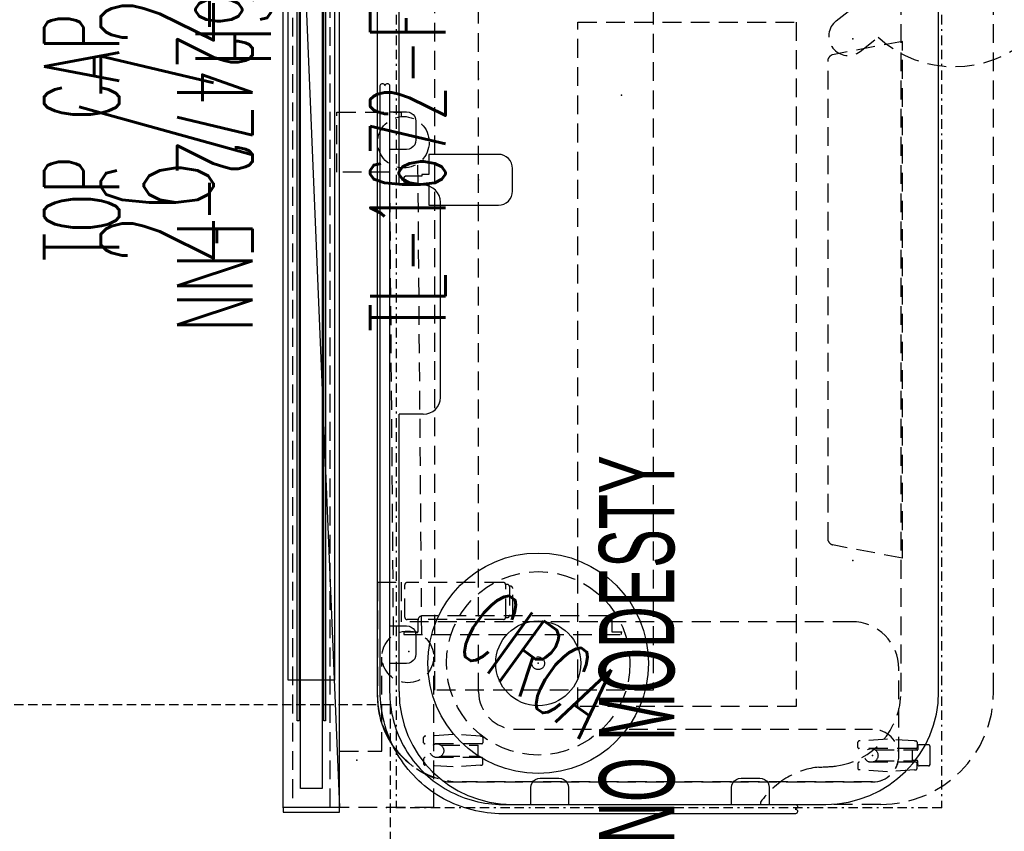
# Model space of a CAD drawing. Header units: inches. Extents: x -44 to 557, y -127 to 150.
# Tile 3 of 250: x 0 to 53, y -62 to -19. Entities that reach past the tile are written whole.
import ezdxf
from ezdxf.enums import TextEntityAlignment as Align

# ---------------------------------------------------------------- set-up
doc = ezdxf.new("R2010")
doc.units = ezdxf.units.IN
doc.header["$MEASUREMENT"] = 0
for name, pattern in [('BORDER', [1.75, 0.5, -0.25, 0.5, -0.25, 0, -0.25]), ('DASHED', [0.8, 0.5, -0.3]), ('DASHEDX2', [1.5, 1, -0.5])]:
    doc.linetypes.add(name, pattern=pattern)
for name, color, linetype in [('A-FURN-3-ECHO-SCREEN', 96, 'Continuous'), ('A-FURN-P-COMP-TEXT2', 86, 'Continuous'), ('A-FURN-P-COMP-TEXT_UTEXT', 7, 'Continuous'), ('A-FURN-P-FILE', 1, 'DASHED'), ('A-FURN-P-LIGHT', 4, 'Continuous'), ('A-FURN-P-LIGHT-TEXT2', 4, 'Continuous'), ('A-FURN-P-PNLS', 5, 'Continuous'), ('A-FURN-P-PNLS-CON', 104, 'Continuous'), ('A-FURN-P-PNLS-CON-SYMBOL', 104, 'Continuous'), ('A-FURN-P-PNLS-CON-TEXT2', 104, 'Continuous'), ('A-FURN-P-PNLS-TEXT2', 5, 'Continuous'), ('A-FURN-P-PNLS-TEXT3', 4, 'Continuous'), ('A-FURN-P-POWR', 230, 'Continuous'), ('A-FURN-P-TABLE', 3, 'Continuous'), ('A-FURN-P-TABLE-BORDER', 2, 'Continuous'), ('A-FURN-P-TABLE-EXTENDED-HEIGHT', 3, 'Continuous'), ('A-FURN-P-TABLE-SUPPORT', 202, 'Continuous'), ('A-FURN-P-TABLE-SWING', 3, 'Continuous'), ('A-FURN-P-TEXT_UTEXT', 7, 'Continuous'), ('A-FURN-P-WKSF-ACC', 202, 'Continuous'), ('PSATTR', 7, 'Continuous')]:
    doc.layers.add(name, color=color, linetype=linetype)
doc.styles.add('0', font='TXT.SHX')
doc.styles.add('CAD_FNT', font='TXT.SHX', dxfattribs={"width": 0.6})
doc.styles.add('PMSymText', font='txt.shx', dxfattribs={"width": 0.65})
doc.styles.get("Standard").update_dxf_attribs({"font": 'arial.ttf'})

# ---------------------------------------------------------------- blocks, each defined once
blk = doc.blocks.new('VZFF1-XX72-BN-2D')
at = {"layer": 'A-FURN-P-PNLS'}
for p, q in [((0, 0), (0, 3)), ((0, 3), (72, 3)), ((0, 0), (72, 0))]:
    blk.add_line(p, q, dxfattribs=at)
for p in [(0, 3), (0, 0)]:
    blk.add_point(p, dxfattribs=at)
at = {"layer": 'A-FURN-P-PNLS-TEXT2', "style": 'CAD_FNT', "width": 0.55, "flags": 8}
blk.add_attdef('ITEXT2', text='', height=6, dxfattribs=at).set_placement((36, 9.699), align=Align.MIDDLE_CENTER)
at = {"layer": 'A-FURN-P-PNLS-TEXT3', "style": 'CAD_FNT', "width": 0.55, "flags": 8}
blk.add_attdef('ITEXT3', text='', height=2.5, dxfattribs=at).set_placement((69.754, -2.5), align=Align.MIDDLE_CENTER)
at = {"layer": 'A-FURN-P-TEXT_UTEXT', "style": 'PMSymText', "width": 0.65, "flags": 8}
for tag, p in [('PSUT1', (35.702, -10)), ('PSUT3', (35.702, -22))]:
    blk.add_attdef(tag, text='', height=4, dxfattribs=at).set_placement(p, align=Align.CENTER)
at = {"layer": 'A-FURN-P-TEXT_UTEXT', "style": 'PMSymText', "width": 0.65}
blk.add_attdef('PSUT2', text='', height=4, dxfattribs=at).set_placement((35.702, -16), align=Align.CENTER)
at = {"layer": 'PSATTR', "flags": 1}
for tag in ['PSON', 'PSMC', 'PSDH', 'PSPN', 'PSQT', 'PSEC', 'PST5', 'PST4', 'PST3', 'PST2', 'PST1']:
    blk.add_attdef(tag, text='', height=1, dxfattribs=at).set_placement((0, 0), align=Align.TOP_CENTER)
blk = doc.blocks.new('VZTI-XX72-NN-2D')
at = {"layer": 'A-FURN-P-PNLS', "linetype": 'DASHEDX2'}
blk.add_line((0, 0.5), (72, 0.5), dxfattribs=at)
at = {"layer": 'A-FURN-P-PNLS'}
for p in [(0, 0), (72, 0)]:
    blk.add_point(p, dxfattribs=at)
at = {"layer": 'A-FURN-P-PNLS-TEXT2', "style": 'CAD_FNT', "width": 0.55, "flags": 8}
blk.add_attdef('ITEXT2', text='', height=4, dxfattribs=at).set_placement((36, -1.625), align=Align.TOP_CENTER)
at = {"layer": 'A-FURN-P-TEXT_UTEXT', "style": 'PMSymText', "width": 0.65, "flags": 8}
for tag, p in [('PSUT1', (34.989, -11.626)), ('PSUT3', (34.989, -23.626))]:
    blk.add_attdef(tag, text='', height=4, dxfattribs=at).set_placement(p, align=Align.CENTER)
at = {"layer": 'A-FURN-P-TEXT_UTEXT', "style": 'PMSymText', "width": 0.65}
blk.add_attdef('PSUT2', text='', height=4, dxfattribs=at).set_placement((34.989, -17.626), align=Align.CENTER)
at = {"layer": 'PSATTR', "flags": 1}
for tag in ['PSON', 'PSMC', 'PSDH', 'PSPN', 'PSQT', 'PSEC', 'PST5', 'PST4', 'PST3', 'PST2', 'PST1']:
    blk.add_attdef(tag, text='', height=1, dxfattribs=at).set_placement((0, 0), align=Align.TOP_CENTER)
blk = doc.blocks.new('VZCE-XX00-P-2D')
at = {"layer": 'A-FURN-P-PNLS-CON'}
for p, q in [((0.25, 3), (0, 3)), ((0, 3), (0, 0)), ((0.25, 0), (0.25, 3)), ((0, 0), (0.25, 0))]:
    blk.add_line(p, q, dxfattribs=at)
for p in [(0, 3), (0, 0)]:
    blk.add_point(p, dxfattribs=at)
at = {"layer": 'A-FURN-P-PNLS-CON-SYMBOL'}
for p, q in [((16.25, 7), (6.25, 7)), ((6.25, 7), (6.25, -4)), ((16.25, -4), (16.25, 7)), ((6.25, -4), (16.25, -4))]:
    blk.add_line(p, q, dxfattribs=at)
at = {"layer": 'A-FURN-P-PNLS-CON-TEXT2', "style": 'CAD_FNT', "width": 0.55, "flags": 8}
for tag, p in [('ITEXT2', (11.25, 4)), ('ITEXT3', (11.25, -1))]:
    blk.add_attdef(tag, text='', height=4, dxfattribs=at).set_placement(p, align=Align.MIDDLE_CENTER)
at = {"layer": 'A-FURN-P-TEXT_UTEXT', "style": 'PMSymText', "width": 0.65, "flags": 8}
for tag, p in [('PSUT1', (7.549, -10.002)), ('PSUT3', (7.549, -22.002))]:
    blk.add_attdef(tag, text='', height=4, dxfattribs=at).set_placement(p, align=Align.CENTER)
at = {"layer": 'A-FURN-P-TEXT_UTEXT', "style": 'PMSymText', "width": 0.65}
blk.add_attdef('PSUT2', text='', height=4, dxfattribs=at).set_placement((7.549, -16.002), align=Align.CENTER)
at = {"layer": 'PSATTR', "flags": 1}
for tag in ['PSON', 'PSMC', 'PSDH', 'PSPN', 'PSQT', 'PSEC', 'PST5', 'PST4', 'PST3', 'PST2', 'PST1']:
    blk.add_attdef(tag, text='', height=1, dxfattribs=at).set_placement((0, 0), align=Align.TOP_CENTER)
blk = doc.blocks.new('VZCC-0072-X-2D')
at = {"layer": 'A-FURN-P-PNLS'}
blk.add_line((72, 3), (0, 0), dxfattribs=at)
for p in [(0, 3), (0, 0)]:
    blk.add_point(p, dxfattribs=at)
at = {"layer": 'A-FURN-P-PNLS-TEXT2', "style": '0', "width": 0.55, "flags": 8}
blk.add_attdef('ITEXT2', text='', height=4, dxfattribs=at).set_placement((35.641, 10.508), align=Align.BOTTOM_CENTER)
at = {"layer": 'A-FURN-P-TEXT_UTEXT', "style": 'PMSymText', "width": 0.65, "flags": 8}
for tag, p in [('PSUT1', (34.989, -7.297)), ('PSUT3', (34.989, -19.297))]:
    blk.add_attdef(tag, text='', height=4, dxfattribs=at).set_placement(p, align=Align.CENTER)
at = {"layer": 'A-FURN-P-TEXT_UTEXT', "style": 'PMSymText', "width": 0.65}
blk.add_attdef('PSUT2', text='', height=4, dxfattribs=at).set_placement((34.989, -13.297), align=Align.CENTER)
at = {"layer": 'PSATTR', "flags": 1}
for tag in ['PSON', 'PSMC', 'PSDH', 'PSPN', 'PSQT', 'PSEC', 'PST5', 'PST4', 'PST3', 'PST2', 'PST1']:
    blk.add_attdef(tag, text='', height=1, dxfattribs=at).set_placement((0, 0), align=Align.TOP_CENTER)
blk = doc.blocks.new('TFPA-2954-LJSTCUNN-2D')
at = {"layer": 'A-FURN-P-TABLE'}
for p, q in [((6.16, -0.16), (20.911, -0.16)), ((20.911, -1.447), (20.911, -0.16)), ((33.089, -1.447), (33.089, -0.16)), ((33.089, -0.16), (47.84, -0.16)), ((21.811, -2.36), (32.189, -2.36)), ((0.16, -6.16), (0.16, -22.84)), ((6.16, -28.84), (47.84, -28.84))]:
    blk.add_line(p, q, dxfattribs=at)
at = {"layer": 'A-FURN-P-TABLE', "linetype": 'DASHEDX2'}
for p, q in [((0.278, -19.376, 0), (0.16, -19.376, 0)), ((6.16, -26.84), (47.84, -26.84))]:
    blk.add_line(p, q, dxfattribs=at)
at = {"layer": 'A-FURN-P-TABLE'}
for centre, radius, start, end in [((6.16, -6.16), 6, 90, 180), ((21.818, -1.454), 0.907, 179.5705, 269.5705), ((32.182, -1.454), 0.907, 270.4295, 0.4295), ((6.16, -22.84), 6, 180, 270)]:
    blk.add_arc(centre, radius, start, end, dxfattribs=at)
at = {"layer": 'A-FURN-P-TABLE', "linetype": 'DASHEDX2'}
for centre, radius, start, end in [((-2.542, -23.322, 0), 4.85, 31.0245, 54.4419), ((-1.948, -22.874, 0), 4.11, 5.5557, 29.9554), ((17.832, -22.031), 15.695, 181.6273, 184.8191), ((6.167, -22.832), 4.008, 187.4159, 269.8991)]:
    blk.add_arc(centre, radius, start, end, dxfattribs=at)
at = {"layer": 'A-FURN-P-TABLE'}
for p in [(0, 0), (13.128, -24.277), (40.872, -24.277), (2.756, -25.326), (0, -29)]:
    blk.add_point(p, dxfattribs=at)
at = {"layer": 'A-FURN-P-TABLE-BORDER', "linetype": 'BORDER'}
for p, q in [((54, 0), (0, 0)), ((0, 0), (0, -29)), ((54, -29), (0, -29))]:
    blk.add_line(p, q, dxfattribs=at)
at = {"layer": 'A-FURN-P-TABLE-EXTENDED-HEIGHT', "linetype": 'DASHEDX2'}
for p, q in [((0.16, -25.765), (0.16, -22.84)), ((6.16, -31.765), (47.84, -31.765))]:
    blk.add_line(p, q, dxfattribs=at)
blk.add_arc((6.16, -25.765), 6, 180, 270, dxfattribs=at)
at = {"layer": 'A-FURN-P-TABLE-SUPPORT'}
blk.add_line((5.856, 0.987), (48.144, 0.987), dxfattribs=at)
at = {"layer": 'A-FURN-P-TABLE-SUPPORT', "linetype": 'DASHEDX2'}
for p, q in [((9.19, -0.41), (9.19, -11.98)), ((9.324, -0.41), (9.19, -0.41)), ((9.324, -1.16), (9.324, -0.41)), ((10.112, -0.469), (11.844, -0.469)), ((9.994, -5.709), (9.994, -0.587)), ((11.962, -5.709), (11.962, -0.587)), ((2.249, -1.59), (2.249, -1.525)), ((2.593, -1.465), (2.309, -1.465)), ((2.653, -4.555), (2.653, -1.525)), ((3.381, -4.555), (3.381, -1.525)), ((3.441, -1.465), (3.725, -1.465)), ((3.785, -1.59), (3.785, -1.525)), ((9.94, -1.16), (9.324, -1.16)), ((10.19, -11.23), (10.19, -1.41)), ((2.151, -3.04), (2.249, -1.59)), ((3.883, -3.04), (3.785, -1.59)), ((2.725, -2.391), (2.725, -4.365)), ((3.308, -2.391), (3.309, -4.365)), ((2.249, -4.485), (2.151, -3.04)), ((3.785, -4.485), (3.883, -3.04)), ((1.356, -25.326), (1.356, -3.513)), ((2.249, -4.485), (2.249, -4.555)), ((2.309, -4.615), (2.593, -4.615)), ((2.725, -4.365), (3.309, -4.365)), ((3.725, -4.615), (3.441, -4.615)), ((3.785, -4.485), (3.785, -4.555)), ((6.156, -4.383), (9.19, -4.383)), ((10.19, -4.383), (43.809, -4.383)), ((10.092, -5.91), (10.092, -5.825)), ((10.112, -5.827), (11.844, -5.827)), ((10.191, -6.085), (10.191, -6.026)), ((11.746, -6.028), (10.21, -6.028)), ((10.309, -6.202), (11.648, -6.202)), ((11.766, -6.085), (11.766, -6.026)), ((11.864, -5.91), (11.864, -5.825)), ((4.156, -6.383), (4.156, -25.326)), ((9.324, -11.98), (9.324, -11.48)), ((9.324, -11.48), (9.94, -11.48)), ((9.19, -11.98), (9.324, -11.98)), ((2.343, -24.546), (2.059, -24.546)), ((3.191, -24.546), (3.475, -24.546)), ((1.901, -26.121), (1.999, -24.671)), ((1.999, -24.671), (1.999, -24.606)), ((2.403, -27.636), (2.403, -24.606)), ((3.131, -27.636), (3.131, -24.606)), ((3.535, -24.671), (3.535, -24.606)), ((3.633, -26.121), (3.535, -24.671)), ((2.475, -25.472), (2.475, -27.446)), ((3.058, -25.472), (3.059, -27.446)), ((1.999, -27.566), (1.901, -26.121)), ((3.535, -27.566), (3.633, -26.121)), ((1.999, -27.566), (1.999, -27.636)), ((2.059, -27.696), (2.343, -27.696)), ((2.28, -27.73), (2.461, -27.73)), ((2.475, -27.446), (3.059, -27.446)), ((2.491, -27.7), (2.491, -27.446)), ((3.043, -27.7), (3.043, -27.446)), ((3.255, -27.73), (3.073, -27.73)), ((3.475, -27.696), (3.191, -27.696)), ((3.535, -27.566), (3.535, -27.636)), ((2.205, -28.305), (2.205, -27.805)), ((3.33, -28.305), (3.33, -27.805)), ((3.255, -28.38), (2.268, -28.38))]:
    blk.add_line(p, q, dxfattribs=at)
for centre in [(3.017, -2.174), (2.767, -25.255)]:
    blk.add_circle(centre, 0.364, dxfattribs=at)
at = {"layer": 'A-FURN-P-TABLE-SUPPORT'}
blk.add_arc((5.853, -3.501), 4.488, 89.9633, 131.8886, dxfattribs=at)
at = {"layer": 'A-FURN-P-TABLE-SUPPORT', "linetype": 'DASHEDX2'}
for centre, radius, start, end in [((5.849, -3.512), 4.493, 131.7593, 180.0168), ((10.112, -0.587), 0.118, 89.7865, 179.7849), ((11.845, -0.587), 0.118, 0.2151, 90.2135), ((2.344, -1.56), 0.101, 110.1785, 159.812), ((2.574, -1.544), 0.081, 13.4055, 76.5945), ((3.46, -1.544), 0.081, 103.4055, 166.5945), ((3.69, -1.56), 0.101, 20.188, 69.8215), ((9.94, -1.41), 0.25, 0, 90), ((2.344, -4.521), 0.101, 200.188, 249.8215), ((2.574, -4.537), 0.081, 283.4055, 346.5945), ((3.46, -4.537), 0.081, 193.4055, 256.5945), ((3.69, -4.521), 0.101, 290.1785, 339.812), ((6.156, -6.383), 2, 90, 180), ((10.112, -5.709), 0.118, 180.2151, 270.2135), ((11.845, -5.709), 0.118, 269.7865, 359.7849), ((10.21, -5.91), 0.118, 180.2151, 270.2135), ((10.308, -6.084), 0.118, 180.2151, 270.2135), ((11.648, -6.084), 0.118, 269.7865, 359.7849), ((11.746, -5.91), 0.118, 269.7865, 359.7849), ((9.94, -11.23), 0.25, 270, 360), ((2.094, -24.641), 0.101, 110.1785, 159.812), ((2.324, -24.625), 0.081, 13.4055, 76.5945), ((3.21, -24.625), 0.081, 103.4055, 166.5945), ((3.44, -24.641), 0.101, 20.188, 69.8215), ((2.756, -25.326), 1.4, 180, 0), ((2.094, -27.602), 0.101, 200.188, 249.8215), ((2.28, -27.805), 0.075, 90, 180), ((2.324, -27.618), 0.081, 283.4055, 346.5945), ((2.461, -27.7), 0.03, 269.9997, 0.0001), ((3.073, -27.7), 0.03, 179.9999, 270.0003), ((3.21, -27.618), 0.081, 193.4055, 256.5945), ((3.255, -27.805), 0.075, 0, 90), ((3.44, -27.602), 0.101, 290.1785, 339.812), ((2.28, -28.305), 0.075, 180, 270), ((3.255, -28.305), 0.075, 270, 0)]:
    blk.add_arc(centre, radius, start, end, dxfattribs=at)
at = {"layer": 'A-FURN-P-TEXT_UTEXT', "style": 'PMSymText', "width": 0.65, "flags": 8}
for tag, p in [('PSUT1', (25.991, -37.765)), ('PSUT3', (25.991, -49.765))]:
    blk.add_attdef(tag, text='', height=4, dxfattribs=at).set_placement(p, align=Align.CENTER)
at = {"layer": 'A-FURN-P-TEXT_UTEXT', "style": 'PMSymText', "width": 0.65}
blk.add_attdef('PSUT2', text='', height=4, dxfattribs=at).set_placement((25.991, -43.765), align=Align.CENTER)
at = {"layer": 'PSATTR', "flags": 1}
for tag in ['PSON', 'PSMC', 'PSDH', 'PSPN', 'PSQT', 'PSEC', 'PST5', 'PST4', 'PST3', 'PST2', 'PST1']:
    blk.add_attdef(tag, text='', height=1, dxfattribs=at).set_placement((0, 0), align=Align.TOP_CENTER)
blk = doc.blocks.new('STUP-XX54-FPLXUC-2D')
at = {"layer": 'A-FURN-3-ECHO-SCREEN'}
for p, q in [((3.957, 0.457), (4.15, 0.524)), ((4.15, 0.524), (4.346, 0.583)), ((4.346, 0.583), (4.543, 0.637)), ((4.543, 0.637), (4.741, 0.685)), ((4.741, 0.685), (4.941, 0.726)), ((4.941, 0.726), (5.142, 0.761)), ((5.142, 0.761), (5.345, 0.79)), ((5.345, 0.79), (5.548, 0.813)), ((5.548, 0.813), (5.751, 0.829)), ((5.751, 0.829), (5.955, 0.838)), ((5.955, 0.838), (6.159, 0.841)), ((6.159, 0.841), (38.359, 0.841)), ((38.359, 0.841), (38.396, 0.838)), ((38.412, 0.597), (38.375, 0.591)), ((38.375, 0.591), (38.412, 0.585)), ((38.396, 0.838), (38.432, 0.827)), ((38.446, 0.612), (38.412, 0.597)), ((38.412, 0.585), (38.446, 0.569)), ((38.432, 0.827), (38.462, 0.806)), ((38.473, 0.637), (38.446, 0.612)), ((38.446, 0.569), (38.473, 0.544)), ((38.462, 0.806), (38.484, 0.777)), ((38.491, 0.669), (38.473, 0.637)), ((38.473, 0.544), (38.491, 0.512)), ((38.484, 0.777), (38.498, 0.742)), ((38.5, 0.705), (38.491, 0.669)), ((38.498, 0.742), (38.5, 0.705)), ((2.85, -0.064), (3.028, 0.037)), ((3.028, 0.037), (3.208, 0.133)), ((3.208, 0.133), (3.392, 0.223)), ((3.392, 0.223), (3.578, 0.307)), ((3.578, 0.307), (3.766, 0.385)), ((3.766, 0.385), (3.957, 0.457)), ((4.305, 0.047), (4.127, -0.015)), ((4.486, 0.102), (4.305, 0.047)), ((4.667, 0.152), (4.486, 0.102)), ((4.851, 0.196), (4.667, 0.152)), ((5.035, 0.234), (4.851, 0.196)), ((5.221, 0.266), (5.035, 0.234)), ((5.407, 0.293), (5.221, 0.266)), ((5.595, 0.314), (5.407, 0.293)), ((5.783, 0.328), (5.595, 0.314)), ((5.971, 0.337), (5.783, 0.328)), ((6.159, 0.34), (5.971, 0.337)), ((38.324, 0.341), (6.159, 0.34)), ((38.359, 0.341), (38.324, 0.341)), ((38.396, 0.343), (38.359, 0.341)), ((38.432, 0.354), (38.396, 0.343)), ((38.462, 0.375), (38.432, 0.354)), ((38.484, 0.405), (38.462, 0.375)), ((38.498, 0.439), (38.484, 0.405)), ((38.491, 0.512), (38.5, 0.476)), ((38.5, 0.476), (38.498, 0.439)), ((2.016, -0.65), (2.175, -0.523)), ((2.175, -0.523), (2.338, -0.399)), ((2.338, -0.399), (2.505, -0.283)), ((2.505, -0.283), (2.676, -0.171)), ((2.676, -0.171), (2.85, -0.064)), ((3.105, -0.495), (2.945, -0.594)), ((3.269, -0.402), (3.105, -0.495)), ((3.436, -0.314), (3.269, -0.402)), ((3.605, -0.231), (3.436, -0.314)), ((3.777, -0.153), (3.605, -0.231)), ((3.951, -0.081), (3.777, -0.153)), ((4.127, -0.015), (3.951, -0.081)), ((1.563, -1.063), (1.709, -0.92)), ((1.709, -0.92), (1.86, -0.783)), ((1.86, -0.783), (2.016, -0.65)), ((2.335, -1.037), (2.192, -1.159)), ((2.482, -0.919), (2.335, -1.037)), ((2.633, -0.806), (2.482, -0.919)), ((2.787, -0.697), (2.633, -0.806)), ((2.945, -0.594), (2.787, -0.697)), ((1.023, -1.675), (1.15, -1.516)), ((1.15, -1.516), (1.283, -1.36)), ((1.283, -1.36), (1.421, -1.209)), ((1.421, -1.209), (1.563, -1.063)), ((1.786, -1.552), (1.659, -1.692)), ((1.917, -1.417), (1.786, -1.552)), ((2.052, -1.286), (1.917, -1.417)), ((2.192, -1.159), (2.052, -1.286)), ((0.671, -2.176), (0.783, -2.005)), ((0.783, -2.005), (0.899, -1.838)), ((0.899, -1.838), (1.023, -1.675)), ((1.419, -1.982), (1.306, -2.133)), ((1.537, -1.833), (1.419, -1.982)), ((1.659, -1.692), (1.537, -1.833)), ((0.367, -2.708), (0.463, -2.528)), ((0.463, -2.528), (0.564, -2.35)), ((0.564, -2.35), (0.671, -2.176)), ((0.995, -2.605), (0.902, -2.769)), ((1.094, -2.445), (0.995, -2.605)), ((1.197, -2.287), (1.094, -2.445)), ((1.306, -2.133), (1.197, -2.287)), ((0.115, -3.266), (0.193, -3.078)), ((0.193, -3.078), (0.277, -2.891)), ((0.277, -2.891), (0.367, -2.708)), ((0.731, -3.105), (0.653, -3.277)), ((0.814, -2.936), (0.731, -3.105)), ((0.902, -2.769), (0.814, -2.936)), ((-0.083, -3.846), (-0.024, -3.65)), ((-0.024, -3.65), (0.043, -3.457)), ((0.043, -3.457), (0.115, -3.266)), ((0.515, -3.627), (0.454, -3.805)), ((0.581, -3.451), (0.515, -3.627)), ((0.653, -3.277), (0.581, -3.451)), ((-0.185, -4.241), (-0.137, -4.043)), ((-0.137, -4.043), (-0.083, -3.846)), ((0.348, -4.167), (0.304, -4.351)), ((0.398, -3.986), (0.348, -4.167)), ((0.454, -3.805), (0.398, -3.986)), ((-0.29, -4.845), (-0.261, -4.642)), ((-0.261, -4.642), (-0.226, -4.441)), ((-0.226, -4.441), (-0.185, -4.241)), ((0.266, -4.535), (0.234, -4.721)), ((0.304, -4.351), (0.266, -4.535)), ((-0.329, -5.251), (-0.313, -5.048)), ((-0.313, -5.048), (-0.29, -4.845)), ((0.187, -5.095), (0.172, -5.281)), ((0.207, -4.907), (0.187, -5.095)), ((0.234, -4.721), (0.207, -4.907)), ((-0.341, -5.659), (-0.338, -5.455)), ((-0.34, -21.163), (-0.341, -5.659)), ((-0.338, -5.455), (-0.329, -5.251)), ((0.163, -5.471), (0.16, -5.659)), ((0.16, -5.659), (0.16, -21.198)), ((0.172, -5.281), (0.163, -5.471)), ((-0.34, -21.198), (-0.34, -21.163)), ((-0.338, -21.235), (-0.34, -21.198)), ((-0.327, -21.271), (-0.338, -21.235)), ((-0.306, -21.301), (-0.327, -21.271)), ((-0.276, -21.323), (-0.306, -21.301)), ((-0.242, -21.337), (-0.276, -21.323)), ((-0.205, -21.339), (-0.242, -21.337)), ((-0.169, -21.33), (-0.205, -21.339)), ((-0.137, -21.312), (-0.169, -21.33)), ((-0.112, -21.285), (-0.137, -21.312)), ((-0.096, -21.251), (-0.112, -21.285)), ((-0.09, -21.214), (-0.096, -21.251)), ((-0.084, -21.251), (-0.09, -21.214)), ((-0.069, -21.285), (-0.084, -21.251)), ((-0.044, -21.312), (-0.069, -21.285)), ((-0.012, -21.33), (-0.044, -21.312)), ((0.024, -21.339), (-0.012, -21.33)), ((0.061, -21.337), (0.024, -21.339)), ((0.096, -21.323), (0.061, -21.337)), ((0.125, -21.301), (0.096, -21.323)), ((0.147, -21.271), (0.125, -21.301)), ((0.157, -21.235), (0.147, -21.271)), ((0.16, -21.198), (0.157, -21.235))]:
    blk.add_line(p, q, dxfattribs=at)
at = {"layer": 'A-FURN-3-ECHO-SCREEN', "linetype": 'DASHEDX2'}
for p, q in [((7.659, -0.559), (7.659, 0.341)), ((9.659, 0.341), (9.659, -0.559)), ((35, -0.559), (35, 0.341)), ((37, 0.341), (37, -0.559)), ((7.676, -0.689), (7.659, -0.559)), ((7.726, -0.809), (7.676, -0.689)), ((7.806, -0.913), (7.726, -0.809)), ((7.909, -0.992), (7.806, -0.913)), ((8.03, -1.042), (7.909, -0.992)), ((8.159, -1.059), (8.03, -1.042)), ((9.289, -1.042), (9.159, -1.059)), ((9.409, -0.992), (9.289, -1.042)), ((9.513, -0.913), (9.409, -0.992)), ((9.592, -0.809), (9.513, -0.913)), ((9.642, -0.689), (9.592, -0.809)), ((9.659, -0.559), (9.642, -0.689)), ((35.017, -0.689), (35, -0.559)), ((35.067, -0.809), (35.017, -0.689)), ((35.146, -0.913), (35.067, -0.809)), ((35.25, -0.992), (35.146, -0.913)), ((35.371, -1.042), (35.25, -0.992)), ((35.5, -1.059), (35.371, -1.042)), ((36.629, -1.042), (36.5, -1.059)), ((36.75, -0.992), (36.629, -1.042)), ((36.854, -0.913), (36.75, -0.992)), ((36.933, -0.809), (36.854, -0.913)), ((36.983, -0.689), (36.933, -0.809)), ((37, -0.559), (36.983, -0.689)), ((9.159, -1.059), (8.159, -1.059)), ((36.5, -1.059), (35.5, -1.059)), ((0.16, -7.16), (1.06, -7.16)), ((1.06, -7.16), (1.189, -7.177)), ((1.189, -7.177), (1.31, -7.227)), ((1.31, -7.227), (1.414, -7.306)), ((1.414, -7.306), (1.493, -7.41)), ((1.493, -7.41), (1.543, -7.531)), ((1.543, -7.531), (1.56, -7.66)), ((1.56, -7.66), (1.56, -8.66)), ((1.543, -8.789), (1.493, -8.91)), ((1.56, -8.66), (1.543, -8.789)), ((1.06, -9.16), (0.16, -9.16)), ((1.189, -9.143), (1.06, -9.16)), ((1.31, -9.093), (1.189, -9.143)), ((1.414, -9.014), (1.31, -9.093)), ((1.493, -8.91), (1.414, -9.014)), ((0.16, -17.839), (1.06, -17.839)), ((1.06, -17.839), (1.189, -17.856)), ((1.189, -17.856), (1.31, -17.906)), ((1.31, -17.906), (1.414, -17.986)), ((1.414, -17.986), (1.493, -18.089)), ((1.493, -18.089), (1.543, -18.21)), ((1.543, -18.21), (1.56, -18.339)), ((1.56, -18.339), (1.56, -19.339)), ((1.56, -19.339), (1.543, -19.469)), ((1.06, -19.839), (0.16, -19.839)), ((1.189, -19.822), (1.06, -19.839)), ((1.31, -19.772), (1.189, -19.822)), ((1.414, -19.693), (1.31, -19.772)), ((1.493, -19.589), (1.414, -19.693)), ((1.543, -19.469), (1.493, -19.589))]:
    blk.add_line(p, q, dxfattribs=at)
at = {"layer": 'A-FURN-3-ECHO-SCREEN'}
for p in [(0, 0.5), (0, 0)]:
    blk.add_point(p, dxfattribs=at)
at = {"layer": 'A-FURN-P-COMP-TEXT2', "width": 0.55, "flags": 8}
blk.add_attdef('ITEXT2', text='', height=4, dxfattribs=at).set_placement((8.396, -12.791), align=Align.MIDDLE_CENTER)
at = {"layer": 'A-FURN-P-TEXT_UTEXT', "style": 'PMSymText', "width": 0.65, "flags": 8}
for tag, p in [('PSUT1', (25.992, -27.342)), ('PSUT3', (25.992, -39.342))]:
    blk.add_attdef(tag, text='', height=4, dxfattribs=at).set_placement(p, align=Align.CENTER)
at = {"layer": 'A-FURN-P-TEXT_UTEXT', "style": 'PMSymText', "width": 0.65}
blk.add_attdef('PSUT2', text='', height=4, dxfattribs=at).set_placement((25.992, -33.342), align=Align.CENTER)
at = {"layer": 'PSATTR', "flags": 1}
for tag in ['PSON', 'PSMC', 'PSDH', 'PSPN', 'PSQT', 'PSEC', 'PST5', 'PST4', 'PST3', 'PST2', 'PST1']:
    blk.add_attdef(tag, text='', height=1, dxfattribs=at).set_placement((0, 0), align=Align.TOP_CENTER)
blk = doc.blocks.new('STUC-XX72-FRZ-2D')
at = {"layer": 'A-FURN-P-WKSF-ACC'}
for p, q in [((6.763, -0.264), (65.237, -0.264)), ((65.237, -0.264), (65.237, -2.736)), ((1, -0.924), (71, -0.924)), ((4.597, -0.753), (67.403, -0.753)), ((67.403, -0.842), (4.597, -0.842)), ((67.403, -0.753), (67.403, -0.842)), ((71, -0.924), (71, -2.076)), ((71, -2.076), (1, -2.076)), ((4.597, -2.158), (67.403, -2.158)), ((67.403, -2.247), (4.597, -2.247)), ((67.403, -2.158), (67.403, -2.247)), ((65.237, -2.736), (6.763, -2.736))]:
    blk.add_line(p, q, dxfattribs=at)
at = {"layer": 'A-FURN-P-WKSF-ACC', "linetype": 'DASHEDX2'}
for p in [(72, 0), (72, -3)]:
    blk.add_point(p, dxfattribs=at)
at = {"layer": 'A-FURN-P-COMP-TEXT2', "style": '0', "width": 0.55, "flags": 8}
blk.add_attdef('ITEXT2', text='', height=4, dxfattribs=at).set_placement((29.623, -5.658), align=Align.MIDDLE_CENTER)
at = {"layer": 'A-FURN-P-TEXT_UTEXT', "style": 'PMSymText', "width": 0.65, "flags": 8}
for tag, p in [('PSUT1', (34.988, -13.738)), ('PSUT3', (34.988, -25.738))]:
    blk.add_attdef(tag, text='', height=4, dxfattribs=at).set_placement(p, align=Align.CENTER)
at = {"layer": 'A-FURN-P-TEXT_UTEXT', "style": 'PMSymText', "width": 0.65}
blk.add_attdef('PSUT2', text='', height=4, dxfattribs=at).set_placement((34.988, -19.738), align=Align.CENTER)
at = {"layer": 'PSATTR', "flags": 1}
for tag in ['PSON', 'PSMC', 'PSDH', 'PSPN', 'PSQT', 'PSEC', 'PST5', 'PST4', 'PST3', 'PST2', 'PST1']:
    blk.add_attdef(tag, text='', height=1, dxfattribs=at).set_placement((0, 0), align=Align.TOP_CENTER)
blk = doc.blocks.new('EUC4-BIN1-31100YN-2D')
at = {"layer": 'A-FURN-P-FILE', "linetype": 'Continuous'}
for p, q in [((1.061, 1.35), (-2.638, 1.35)), ((-2.638, 1.35), (-2.638, 0.276)), ((1.207, 1.336), (1.061, 1.35)), ((1.348, 1.293), (1.207, 1.336)), ((1.478, 1.224), (1.348, 1.293)), ((1.591, 1.131), (1.478, 1.224)), ((1.685, 1.017), (1.591, 1.131)), ((1.754, 0.887), (1.685, 1.017)), ((1.797, 0.747), (1.754, 0.887)), ((1.811, 0.6), (1.797, 0.747)), ((1.811, -0.6), (1.811, 0.6)), ((-3.989, 0.077), (-4.004, 0)), ((-4.004, 0), (-3.989, -0.077)), ((-3.945, 0.141), (-3.989, 0.077)), ((-3.88, 0.185), (-3.945, 0.141)), ((-3.804, 0.2), (-3.88, 0.185)), ((-3.004, 0.2), (-3.804, 0.2)), ((-2.638, 0.276), (-3.004, 0.276)), ((-3.004, 0.276), (-3.004, 0.2)), ((-3.989, -0.077), (-3.945, -0.141)), ((-3.945, -0.141), (-3.88, -0.185)), ((-3.88, -0.185), (-3.804, -0.2)), ((-3.804, -0.2), (-3.004, -0.2)), ((-3.004, -0.2), (-3.004, -0.276)), ((-3.004, -0.276), (-2.638, -0.276)), ((-2.638, -0.276), (-2.638, -1.351)), ((1.591, -1.131), (1.685, -1.017)), ((1.685, -1.017), (1.754, -0.887)), ((1.754, -0.887), (1.797, -0.747)), ((1.797, -0.747), (1.811, -0.6)), ((-2.638, -1.351), (1.061, -1.35)), ((1.061, -1.35), (1.207, -1.336)), ((1.207, -1.336), (1.348, -1.293)), ((1.348, -1.293), (1.478, -1.224)), ((1.478, -1.224), (1.591, -1.131))]:
    blk.add_line(p, q, dxfattribs=at)
at = {"layer": 'A-FURN-P-POWR'}
blk.add_point((0, 0), dxfattribs=at)
at = {"layer": 'A-FURN-P-COMP-TEXT_UTEXT', "style": 'PMSymText', "width": 0.65, "flags": 8}
for tag, p in [('PSUT1', (0.002, -8.001)), ('PSUT3', (0.002, -20.001))]:
    blk.add_attdef(tag, text='', height=4, dxfattribs=at).set_placement(p, align=Align.CENTER)
at = {"layer": 'A-FURN-P-COMP-TEXT_UTEXT', "style": 'PMSymText', "width": 0.65}
blk.add_attdef('PSUT2', text='', height=4, dxfattribs=at).set_placement((0.002, -14.001), align=Align.CENTER)
at = {"layer": 'PSATTR', "flags": 1}
for tag in ['PSON', 'PSMC', 'PSDH', 'PSPN', 'PSQT', 'PSEC', 'PST5', 'PST4', 'PST3', 'PST2', 'PST1']:
    blk.add_attdef(tag, text='', height=1, dxfattribs=at).set_placement((0, 0), align=Align.TOP_CENTER)
blk = doc.blocks.new('AUTG-0154-P-2D')
at = {"layer": 'A-FURN-P-TABLE', "linetype": 'DASHEDX2'}
for p, q in [((14.18, -22.976), (39.82, -22.976)), ((13.255, -26.926), (13.964, -23.192)), ((40.745, -26.926), (40.036, -23.192)), ((13.255, -26.926), (40.745, -26.926))]:
    blk.add_line(p, q, dxfattribs=at)
for centre, start, end in [((14.307, -23.319), 110.3653, 159.6347), ((39.693, -23.319), 20.3653, 69.6347)]:
    blk.add_arc(centre, 0.366, start, end, dxfattribs=at)
for p in [(0, 0), (0, -29)]:
    blk.add_point(p, dxfattribs=at)
at = {"layer": 'A-FURN-P-TEXT_UTEXT', "style": 'PMSymText', "width": 0.65, "flags": 8}
for tag, p in [('PSUT1', (25.992, -35.004)), ('PSUT3', (25.992, -47.004))]:
    blk.add_attdef(tag, text='', height=4, dxfattribs=at).set_placement(p, align=Align.CENTER)
at = {"layer": 'A-FURN-P-TEXT_UTEXT', "style": 'PMSymText', "width": 0.65}
blk.add_attdef('PSUT2', text='', height=4, dxfattribs=at).set_placement((25.992, -41.004), align=Align.CENTER)
at = {"layer": 'PSATTR', "flags": 1}
for tag in ['PSON', 'PSMC', 'PSDH', 'PSPN', 'PSQT', 'PSEC', 'PST5', 'PST4', 'PST3', 'PST2', 'PST1']:
    blk.add_attdef(tag, text='', height=1, dxfattribs=at).set_placement((0, 0), align=Align.TOP_CENTER)
blk = doc.blocks.new('ATWT-0254-ZRN-2D')
at = {"layer": 'A-FURN-P-TABLE', "linetype": 'DASHEDX2'}
for p, q in [((8.286, 1.324), (0.286, 1.324)), ((8.286, 1.324), (8.286, -3.676)), ((-0.88, 0.69), (-25.966, 0.489)), ((-28.687, -3.817), (-28.687, -0.41)), ((-28.687, -0.41), (-28.455, -0.41)), ((-0.868, -0.811), (-25.936, -1.011)), ((-25.5, -1.007), (-25.5, -3.817)), ((5.286, -1.426), (0.286, -1.426)), ((5.286, -3.676), (5.286, -1.426)), ((-25.5, -3.817), (-28.687, -3.817)), ((8.286, -3.676), (5.286, -3.676))]:
    blk.add_line(p, q, dxfattribs=at)
for centre, radius in [((-27.094, -0.284), 1.367), ((0.278, -0.051), 1.375)]:
    blk.add_circle(centre, radius, dxfattribs=at)
for p in [(0, 0), (5.772, -2.764)]:
    blk.add_point(p, dxfattribs=at)
at = {"layer": 'A-FURN-P-TABLE-SWING', "linetype": 'DASHEDX2', "ltscale": 0.5}
for q in [(2.831, -52.476), (10.155, -0.982)]:
    blk.add_line((2.831, -0.982), q, dxfattribs=at)
blk.add_arc((1.31, -2.357), 67.628, 24.19884, 247.14298, dxfattribs=at)
at = {"layer": 'A-FURN-P-TEXT_UTEXT', "style": 'PMSymText', "width": 0.65, "flags": 8}
for tag, p in [('PSUT1', (0.13, -70.68)), ('PSUT3', (0.13, -82.68))]:
    blk.add_attdef(tag, text='', height=4, dxfattribs=at).set_placement(p, align=Align.CENTER)
at = {"layer": 'A-FURN-P-TEXT_UTEXT', "style": 'PMSymText', "width": 0.65}
blk.add_attdef('PSUT2', text='', height=4, dxfattribs=at).set_placement((0.13, -76.68), align=Align.CENTER)
at = {"layer": 'PSATTR', "flags": 1}
for tag in ['PSON', 'PSMC', 'PSDH', 'PSPN', 'PSQT', 'PSEC', 'PST5', 'PST4', 'PST3', 'PST2', 'PST1']:
    blk.add_attdef(tag, text='', height=1, dxfattribs=at).set_placement((0, 0), align=Align.TOP_CENTER)
blk = doc.blocks.new('ATWN-1254-ETN-C-2D')
at = {"layer": 'A-FURN-P-TABLE', "linetype": 'DASHEDX2'}
for p, q in [((-3.952, 2.315), (32.448, 2.315)), ((-3.952, -9.283), (-3.952, 2.315)), ((32.448, 2.315), (32.448, -9.283)), ((32.448, -9.283), (-3.952, -9.283))]:
    blk.add_line(p, q, dxfattribs=at)
at = {"layer": 'A-FURN-P-TABLE'}
for p in [(0, 0), (28.563, 0)]:
    blk.add_point(p, dxfattribs=at)
at = {"layer": 'A-FURN-P-TEXT_UTEXT', "style": 'PMSymText', "width": 0.65, "flags": 8}
for tag, p in [('PSUT1', (14.249, -15.284)), ('PSUT3', (14.249, -27.284))]:
    blk.add_attdef(tag, text='', height=4, dxfattribs=at).set_placement(p, align=Align.CENTER)
at = {"layer": 'A-FURN-P-TEXT_UTEXT', "style": 'PMSymText', "width": 0.65}
blk.add_attdef('PSUT2', text='', height=4, dxfattribs=at).set_placement((14.249, -21.284), align=Align.CENTER)
at = {"layer": 'PSATTR', "flags": 1}
for tag in ['PSON', 'PSMC', 'PSDH', 'PSPN', 'PSQT', 'PSEC', 'PST5', 'PST4', 'PST3', 'PST2', 'PST1']:
    blk.add_attdef(tag, text='', height=1, dxfattribs=at).set_placement((0, 0), align=Align.TOP_CENTER)
blk = doc.blocks.new('ATWM-1254-ETN-C-2D')
at = {"layer": 'A-FURN-P-TABLE', "linetype": 'DASHEDX2'}
for p, q in [((-3.952, 2.315), (32.448, 2.315)), ((-3.952, -9.283), (-3.952, 2.315)), ((32.448, 2.315), (32.448, -9.283)), ((32.448, -9.283), (-3.952, -9.283))]:
    blk.add_line(p, q, dxfattribs=at)
at = {"layer": 'A-FURN-P-TABLE'}
for p in [(0, 0), (28.563, 0)]:
    blk.add_point(p, dxfattribs=at)
at = {"layer": 'A-FURN-P-TEXT_UTEXT', "style": 'PMSymText', "width": 0.65, "flags": 8}
for tag, p in [('PSUT1', (14.248, -15.286)), ('PSUT3', (14.248, -27.286))]:
    blk.add_attdef(tag, text='', height=4, dxfattribs=at).set_placement(p, align=Align.CENTER)
at = {"layer": 'A-FURN-P-TEXT_UTEXT', "style": 'PMSymText', "width": 0.65}
blk.add_attdef('PSUT2', text='', height=4, dxfattribs=at).set_placement((14.248, -21.286), align=Align.CENTER)
at = {"layer": 'PSATTR', "flags": 1}
for tag in ['PSON', 'PSMC', 'PSDH', 'PSPN', 'PSQT', 'PSEC', 'PST5', 'PST4', 'PST3', 'PST2', 'PST1']:
    blk.add_attdef(tag, text='', height=1, dxfattribs=at).set_placement((0, 0), align=Align.TOP_CENTER)
blk = doc.blocks.new('ATTS-1011-POLT-2D')
at = {"layer": 'A-FURN-P-TABLE', "linetype": 'DASHEDX2'}
for p, q in [((9.219, 26.319), (3.1, 26.319)), ((9.219, 26.319), (9.219, 25.046)), ((9.219, 25.046), (7.123, 25.046)), ((7.123, 1.1), (7.123, 25.046)), ((-1.4, 22.584), (-1.4, 0)), ((0, -1.4), (4.623, -1.4))]:
    blk.add_line(p, q, dxfattribs=at)
for centre, radius, start, end in [((3.228, 21.586), 4.734, 91.5497, 167.83), ((4.623, 1.1), 2.5, 270, 0), ((0, 0), 1.4, 180, 270)]:
    blk.add_arc(centre, radius, start, end, dxfattribs=at)
blk.add_point((0, 0), dxfattribs=at)
at = {"layer": 'A-FURN-P-TEXT_UTEXT', "style": 'PMSymText', "width": 0.65, "flags": 8}
for tag, p in [('PSUT1', (3.445, -12.798)), ('PSUT3', (3.445, -24.798))]:
    blk.add_attdef(tag, text='', height=4, dxfattribs=at).set_placement(p, align=Align.CENTER)
at = {"layer": 'A-FURN-P-TEXT_UTEXT', "style": 'PMSymText', "width": 0.65}
blk.add_attdef('PSUT2', text='', height=4, dxfattribs=at).set_placement((3.445, -18.798), align=Align.CENTER)
at = {"layer": 'PSATTR', "flags": 1}
for tag in ['PSON', 'PSMC', 'PSDH', 'PSPN', 'PSQT', 'PSEC', 'PST5', 'PST4', 'PST3', 'PST2', 'PST1']:
    blk.add_attdef(tag, text='', height=1, dxfattribs=at).set_placement((0, 0), align=Align.TOP_CENTER)
blk = doc.blocks.new('ATTR-1301-L-2D')
at = {"layer": 'A-FURN-P-TABLE', "linetype": 'DASHEDX2'}
for p, q in [((-0.76, 0.1), (-0.76, -1.123)), ((1.304, 0.1), (1.304, -1.13))]:
    blk.add_line(p, q, dxfattribs=at)
for centre, radius, start, end in [((0.272, 0.1), 1.032, 0, 180), ((0.25, -7.033), 5.996, 99.6974, 79.8761)]:
    blk.add_arc(centre, radius, start, end, dxfattribs=at)
at = {"layer": 'A-FURN-P-TEXT_UTEXT', "style": 'PMSymText', "width": 0.65, "flags": 8}
for tag, p in [('PSUT1', (0.25, -19.029)), ('PSUT3', (0.25, -31.029))]:
    blk.add_attdef(tag, text='', height=4, dxfattribs=at).set_placement(p, align=Align.CENTER)
at = {"layer": 'A-FURN-P-TEXT_UTEXT', "style": 'PMSymText', "width": 0.65}
blk.add_attdef('PSUT2', text='', height=4, dxfattribs=at).set_placement((0.25, -25.029), align=Align.CENTER)
at = {"layer": 'PSATTR', "flags": 1}
for tag in ['PSON', 'PSMC', 'PSDH', 'PSPN', 'PSQT', 'PSEC', 'PST5', 'PST4', 'PST3', 'PST2', 'PST1']:
    blk.add_attdef(tag, text='', height=1, dxfattribs=at).set_placement((0, 0), align=Align.TOP_CENTER)
blk = doc.blocks.new('LRT1-1408-2D')
at = {"layer": 'A-FURN-P-LIGHT'}
for radius in [5.864, 2.258]:
    blk.add_circle((0, 0), radius, dxfattribs=at)
at = {"layer": 'A-FURN-P-LIGHT', "linetype": 'DASHEDX2'}
for radius in [4.879, 0.337]:
    blk.add_circle((0, 0), radius, dxfattribs=at)
at = {"layer": 'A-FURN-P-LIGHT'}
blk.add_point((0, 0), dxfattribs=at)
at = {"layer": 'A-FURN-P-LIGHT-TEXT2', "linetype": 'Continuous', "style": 'CAD_FNT', "width": 0.55, "flags": 8}
blk.add_attdef('ITEXT2', text='', height=4, dxfattribs=at).set_placement((0, 0), align=Align.MIDDLE_CENTER)
at = {"layer": 'A-FURN-P-TEXT_UTEXT', "style": 'PMSymText', "width": 0.65, "flags": 8}
for tag, p in [('PSUT1', (0, -11.867)), ('PSUT3', (0, -23.867))]:
    blk.add_attdef(tag, text='', height=4, dxfattribs=at).set_placement(p, align=Align.CENTER)
at = {"layer": 'A-FURN-P-TEXT_UTEXT', "style": 'PMSymText', "width": 0.65}
blk.add_attdef('PSUT2', text='', height=4, dxfattribs=at).set_placement((0, -17.867), align=Align.CENTER)
at = {"layer": 'PSATTR', "flags": 1}
for tag in ['PSON', 'PSMC', 'PSDH', 'PSPN', 'PSQT', 'PSEC', 'PST5', 'PST4', 'PST3', 'PST2', 'PST1']:
    blk.add_attdef(tag, text='', height=1, dxfattribs=at).set_placement((0, 0), align=Align.TOP_CENTER)

msp = doc.modelspace()

# ---------------------------------------------------------------- block references
for name, p, rotation in [('ATWT-0254-ZRN-2D', (20.976, -52.281), 270), ('TFPA-2954-LJSTCUNN-2D', (20.3, -60.567), 90), ('AUTG-0154-P-2D', (20.3, -60.567), 90), ('ATTR-1301-L-2D', (44.576, -19.695), 127.9354598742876), ('ATWM-1254-ETN-C-2D', (24.683, -50.377), 90), ('ATWN-1254-ETN-C-2D', (32.28, -51.243), 90), ('ATTS-1011-POLT-2D', (45.625, -57.811), 90)]:
    msp.add_blockref(name, p, dxfattribs=dict(rotation=rotation))
ref = msp.add_blockref('VZCC-0072-X-2D', (17.3, -60.567), dxfattribs=dict(rotation=90.00000000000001))
ref.add_attrib('ITEXT2', 'TOP CAP', dxfattribs={"layer": 'A-FURN-P-PNLS-TEXT2', "height": 4, "rotation": 90, "style": '0', "width": 0.55}).set_placement((6.792, -24.926), align=Align.BOTTOM_CENTER)
ref = msp.add_blockref('VZFF1-XX72-BN-2D', (17.3, -60.567), dxfattribs=dict(rotation=90.00000000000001))
ref.add_attrib('ITEXT2', '26/72', dxfattribs={"layer": 'A-FURN-P-PNLS-TEXT2', "height": 6, "rotation": 90, "style": 'CAD_FNT', "width": 0.55}).set_placement((7.601, -24.567), align=Align.MIDDLE_CENTER)
ref = msp.add_blockref('VZTI-XX72-NN-2D', (14.3, 11.433), dxfattribs=dict(rotation=270))
ref.add_attrib('ITEXT2', 'TL-2472-FNN', dxfattribs={"layer": 'A-FURN-P-PNLS-TEXT2', "height": 4, "rotation": 270, "style": 'CAD_FNT', "width": 0.55}).set_placement((12.675, -24.567), align=Align.TOP_CENTER)
ref = msp.add_blockref('STUC-XX72-FRZ-2D', (17.3, 11.433), dxfattribs=dict(rotation=270))
ref.add_attrib('ITEXT2', '16H', dxfattribs={"layer": 'A-FURN-P-COMP-TEXT2', "height": 4, "rotation": 270, "style": '0', "width": 0.55}).set_placement((11.642, -18.19), align=Align.MIDDLE_CENTER)
ref = msp.add_blockref('VZTI-XX72-NN-2D', (17.3, -60.567), dxfattribs=dict(rotation=90.00000000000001))
ref.add_attrib('ITEXT2', 'TL-1672-FNN', dxfattribs={"layer": 'A-FURN-P-PNLS-TEXT2', "height": 4, "rotation": 90, "style": 'CAD_FNT', "width": 0.55}).set_placement((18.925, -24.567), align=Align.TOP_CENTER)
ref = msp.add_blockref('STUP-XX54-FPLXUC-2D', (20.3, -60.567), dxfattribs=dict(rotation=90))
ref.add_attrib('ITEXT2', 'NO MODESTY', dxfattribs={"layer": 'A-FURN-P-COMP-TEXT2', "height": 4, "rotation": 90, "width": 0.55}).set_placement((33.091, -52.171), align=Align.MIDDLE_CENTER)
msp.add_blockref('EUC4-BIN1-31100YN-2D', (24.683, -27.184))
ref = msp.add_blockref('LRT1-1408-2D', (27.856, -52.901), dxfattribs=dict(rotation=324.0870158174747))
ref.add_attrib('ITEXT2', 'CIRCA', dxfattribs={"layer": 'A-FURN-P-LIGHT-TEXT2', "linetype": 'Continuous', "height": 4, "rotation": 324.087, "style": 'CAD_FNT', "width": 0.55}).set_placement((27.856, -52.901), align=Align.MIDDLE_CENTER)
ref = msp.add_blockref('VZCE-XX00-P-2D', (14.3, -60.567), dxfattribs=dict(rotation=270))
ref.add_attrib('ITEXT2', 'CE26', dxfattribs={"layer": 'A-FURN-P-PNLS-CON-TEXT2', "height": 4, "rotation": 270, "style": 'CAD_FNT', "width": 0.55}).set_placement((18.3, -71.817), align=Align.MIDDLE_CENTER)
ref.add_attrib('ITEXT3', 'A', dxfattribs={"layer": 'A-FURN-P-PNLS-CON-TEXT2', "height": 4, "rotation": 270, "style": 'CAD_FNT', "width": 0.55}).set_placement((13.3, -71.817), align=Align.MIDDLE_CENTER)

doc.saveas('drawing.dxf')
